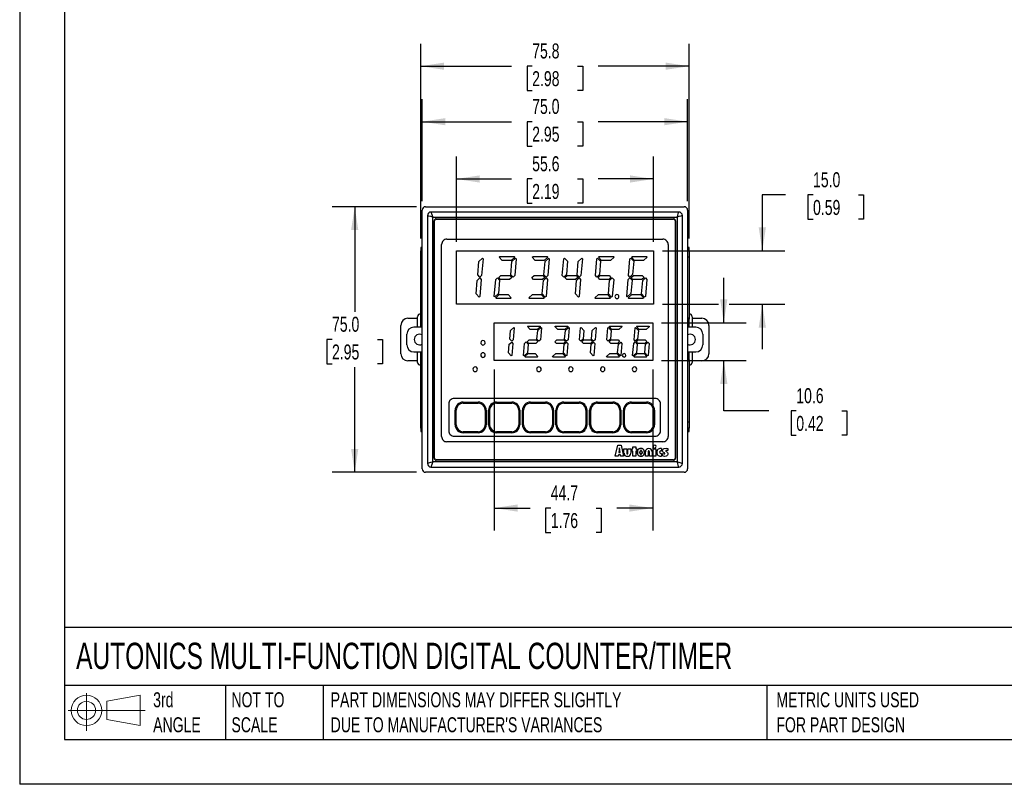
# Model space of a CAD drawing. Header units: millimetres. Extents: x 0 to 559, y 0 to 432.
# Tile 1 of 7: x 0 to 278, y 0 to 216. Entities that reach past the tile are written whole.
import ezdxf

# ---------------------------------------------------------------- set-up
doc = ezdxf.new("R2010")
doc.units = ezdxf.units.MM
doc.header["$LTSCALE"] = 2
doc.linetypes.add('CENTERX2', pattern=[20.32, 12.7, -2.54, 2.54, -2.54])
doc.layers.add('DIMENSIONS', color=140, linetype='Continuous', lineweight=25)
doc.layers.add('TEXT', color=140, linetype='Continuous', lineweight=25)
doc.layers.add('SLD-DEFPOINTS', color=7, linetype='Continuous')
doc.styles.add('SLDTEXTSTYLE0', font='TXT', dxfattribs={"width": 0.7})
doc.dimstyles.new('SLDDIMSTYLE0', dxfattribs={"dimtxt": 4.316016, "dimasz": 6.604, "dimexe": 0, "dimexo": 0.0625, "dimgap": 1.079004, "dimtad": 0, "dimtih": 1, "dimtoh": 1, "dimdec": 1, "dimrnd": 1e-09, "dimzin": 12, "dimdsep": 46, "dimtxsty": 'SLDTEXTSTYLE0', "dimsah": 1, "dimcen": 0.09, "dimadec": 0, "dimazin": 3, "dimtfac": 1, "dimtdec": 1, "dimtofl": 0, "dimtmove": 0, "dimatfit": 3, "dimfxl": 0, "dimfrac": 2, "dimtolj": 1, "dimtzin": 12, "dimarcsym": 0})
doc.dimstyles.new('SLDDIMSTYLE1', dxfattribs={"dimtxt": 4.316016, "dimasz": 6.604, "dimexe": 0, "dimexo": 0.0625, "dimgap": 1.079004, "dimtad": 0, "dimtih": 1, "dimtoh": 1, "dimdec": 1, "dimrnd": 1e-09, "dimzin": 4, "dimdsep": 46, "dimtxsty": 'SLDTEXTSTYLE0', "dimsah": 1, "dimcen": 0.09, "dimadec": 0, "dimazin": 1, "dimtfac": 1, "dimtdec": 1, "dimtofl": 0, "dimtmove": 0, "dimatfit": 3, "dimfxl": 0, "dimfrac": 2, "dimtolj": 1, "dimtzin": 12, "dimarcsym": 0})
doc.dimstyles.new('SLDDIMSTYLE2', dxfattribs={"dimtxt": 4.316016, "dimasz": 6.604, "dimexe": 0, "dimexo": 0.0625, "dimgap": 1.079004, "dimtad": 0, "dimtih": 1, "dimtoh": 1, "dimdec": 1, "dimrnd": 1e-09, "dimzin": 4, "dimdsep": 46, "dimtxsty": 'SLDTEXTSTYLE0', "dimsah": 1, "dimcen": 0.09, "dimadec": 0, "dimazin": 1, "dimtfac": 1, "dimtdec": 1, "dimtmove": 0, "dimatfit": 0, "dimfxl": 0, "dimfrac": 2, "dimtolj": 1, "dimtzin": 12, "dimarcsym": 0})
doc.dimstyles.new('SLDDIMSTYLE3', dxfattribs={"dimtxt": 4.316016, "dimasz": 6.604, "dimexe": 0, "dimexo": 0.0625, "dimgap": 1.079004, "dimtad": 0, "dimtih": 1, "dimtoh": 1, "dimdec": 1, "dimrnd": 1e-09, "dimzin": 12, "dimdsep": 46, "dimtxsty": 'SLDTEXTSTYLE0', "dimsah": 1, "dimcen": 0.09, "dimadec": 0, "dimazin": 3, "dimtfac": 1, "dimtdec": 1, "dimtmove": 0, "dimatfit": 0, "dimfxl": 0, "dimfrac": 2, "dimtolj": 1, "dimtzin": 12, "dimarcsym": 0})

# ---------------------------------------------------------------- blocks, each defined once
blk = doc.blocks.new('Block11')
at = {"color": 7, "linetype": 'Continuous', "lineweight": 18}
for p, q in [((5.18, 10.62), (5.18, 0)), ((10.96, 8.33), (20.35, 10.06)), ((20.35, 10.06), (20.35, 1.46)), ((0, 5.76), (21.75, 5.76)), ((10.96, 3.19), (10.96, 8.33)), ((10.96, 3.19), (20.35, 1.46))]:
    blk.add_line(p, q, dxfattribs=at)
for radius in [4.3, 2.57]:
    blk.add_circle((5.18, 5.76), radius, dxfattribs=at)
blk = doc.blocks.new('Block12')
at = {"layer": 'SLD-DEFPOINTS'}
blk.add_blockref('Block11', (0, 0), dxfattribs=at)
blk = doc.blocks.new('_D')
at = {"layer": 'DIMENSIONS'}
for p, q in [((123.33, 153.17), (123.33, 177.28)), ((178.97, 153.17), (178.97, 177.28)), ((123.33, 170.93), (138.89, 170.93)), ((144.74, 170.93), (143.29, 170.93)), ((143.29, 170.93), (143.29, 164.07)), ((157.56, 170.93), (159.01, 170.93)), ((159.01, 170.93), (159.01, 164.07)), ((178.97, 170.93), (163.41, 170.93)), ((143.29, 164.07), (144.74, 164.07)), ((159.01, 164.07), (157.56, 164.07))]:
    blk.add_line(p, q, dxfattribs=at)
for points in [[(123.33, 170.93), (129.93, 169.91), (129.93, 171.95)], [(178.97, 170.93), (172.37, 171.95), (172.37, 169.91)]]:
    blk.add_solid(points, dxfattribs=at)
at = {"layer": 'DIMENSIONS', "char_height": 4.233, "attachment_point": 1, "style": 'SLDTEXTSTYLE0'}
for s, insert in [('55.6', (144.74, 177.35)), ('2.19', (144.74, 169.53))]:
    blk.add_mtext(s, dxfattribs=dict(at, insert=insert))
blk = doc.blocks.new('_D_1')
at = {"layer": 'DIMENSIONS'}
for p, q in [((113.65, 164.64), (113.65, 193.45)), ((188.65, 164.64), (188.65, 193.45)), ((113.65, 187.1), (138.89, 187.1)), ((144.74, 187.1), (143.29, 187.1)), ((143.29, 187.1), (143.29, 180.24)), ((157.56, 187.1), (159.01, 187.1)), ((159.01, 187.1), (159.01, 180.24)), ((188.65, 187.1), (163.41, 187.1)), ((143.29, 180.24), (144.74, 180.24)), ((159.01, 180.24), (157.56, 180.24))]:
    blk.add_line(p, q, dxfattribs=at)
for points in [[(113.65, 187.1), (120.25, 186.09), (120.25, 188.12)], [(188.65, 187.1), (182.05, 188.12), (182.05, 186.09)]]:
    blk.add_solid(points, dxfattribs=at)
at = {"layer": 'DIMENSIONS', "char_height": 4.233, "attachment_point": 1, "style": 'SLDTEXTSTYLE0'}
for s, insert in [('75.0', (144.74, 193.53)), ('2.95', (144.74, 185.7))]:
    blk.add_mtext(s, dxfattribs=dict(at, insert=insert))
blk = doc.blocks.new('_D_2')
at = {"layer": 'DIMENSIONS'}
for p, q in [((112.11, 163.1), (88.27, 163.1)), ((94.62, 163.1), (94.62, 133.43)), ((88.21, 125.6), (86.76, 125.6)), ((86.76, 125.6), (86.76, 118.74)), ((101.03, 125.6), (102.48, 125.6)), ((102.48, 125.6), (102.48, 118.74)), ((86.76, 118.74), (88.21, 118.74)), ((94.62, 88.1), (94.62, 117.78)), ((102.48, 118.74), (101.03, 118.74)), ((112.11, 88.1), (88.27, 88.1))]:
    blk.add_line(p, q, dxfattribs=at)
for points in [[(94.62, 163.1), (93.6, 156.5), (95.64, 156.5)], [(94.62, 88.1), (95.64, 94.71), (93.6, 94.71)]]:
    blk.add_solid(points, dxfattribs=at)
at = {"layer": 'DIMENSIONS', "char_height": 4.233, "attachment_point": 1, "style": 'SLDTEXTSTYLE0'}
for s, insert in [('75.0', (88.21, 132.03)), ('2.95', (88.21, 124.2))]:
    blk.add_mtext(s, dxfattribs=dict(at, insert=insert))
blk = doc.blocks.new('_D_3')
at = {"layer": 'DIMENSIONS'}
for p, q in [((216.28, 166.41), (209.74, 166.41)), ((209.74, 166.41), (209.74, 150.63)), ((224.06, 166.41), (222.61, 166.41)), ((222.61, 166.41), (222.61, 159.55)), ((236.88, 166.41), (238.33, 166.41)), ((238.33, 166.41), (238.33, 159.55)), ((222.61, 159.55), (224.06, 159.55)), ((238.33, 159.55), (236.88, 159.55)), ((181.51, 150.63), (216.09, 150.63)), ((181.51, 135.58), (197.33, 135.58)), ((200.37, 135.58), (216.09, 135.58)), ((209.74, 135.58), (209.74, 122.88))]:
    blk.add_line(p, q, dxfattribs=at)
for points in [[(209.74, 150.63), (210.75, 157.23), (208.72, 157.23)], [(209.74, 135.58), (208.72, 128.98), (210.75, 128.98)]]:
    blk.add_solid(points, dxfattribs=at)
at = {"layer": 'DIMENSIONS', "char_height": 4.233, "attachment_point": 1, "style": 'SLDTEXTSTYLE0'}
for s, insert in [('15.0', (224.06, 172.83)), ('0.59', (224.06, 165))]:
    blk.add_mtext(s, dxfattribs=dict(at, insert=insert))
blk = doc.blocks.new('_D_4')
at = {"layer": 'DIMENSIONS'}
for p, q in [((198.85, 130.33), (198.85, 143.03)), ((181.31, 130.33), (205.2, 130.33)), ((181.31, 119.68), (205.2, 119.68)), ((198.85, 105.42), (198.85, 119.68)), ((211.55, 105.42), (198.85, 105.42)), ((219.33, 105.42), (217.89, 105.42)), ((217.89, 105.42), (217.89, 98.56)), ((232.16, 105.42), (233.61, 105.42)), ((233.61, 105.42), (233.61, 98.56)), ((217.89, 98.56), (219.33, 98.56)), ((233.61, 98.56), (232.16, 98.56))]:
    blk.add_line(p, q, dxfattribs=at)
for points in [[(198.85, 130.33), (199.87, 136.93), (197.83, 136.93)], [(198.85, 119.68), (197.83, 113.07), (199.87, 113.07)]]:
    blk.add_solid(points, dxfattribs=at)
at = {"layer": 'DIMENSIONS', "char_height": 4.233, "attachment_point": 1, "style": 'SLDTEXTSTYLE0'}
for s, insert in [('10.6', (219.33, 111.85)), ('0.42', (219.33, 104.02))]:
    blk.add_mtext(s, dxfattribs=dict(at, insert=insert))
blk = doc.blocks.new('_D_5')
at = {"layer": 'DIMENSIONS'}
for p, q in [((134.03, 117.14), (134.03, 71.65)), ((178.77, 117.14), (178.77, 71.65)), ((134.03, 78), (144.14, 78)), ((149.99, 78), (148.54, 78)), ((148.54, 78), (148.54, 71.15)), ((162.81, 78), (164.26, 78)), ((164.26, 78), (164.26, 71.15)), ((178.77, 78), (168.66, 78)), ((148.54, 71.15), (149.99, 71.15)), ((164.26, 71.15), (162.81, 71.15))]:
    blk.add_line(p, q, dxfattribs=at)
for points in [[(134.03, 78), (140.63, 76.99), (140.63, 79.02)], [(178.77, 78), (172.17, 79.02), (172.17, 76.99)]]:
    blk.add_solid(points, dxfattribs=at)
at = {"layer": 'DIMENSIONS', "char_height": 4.233, "attachment_point": 1, "style": 'SLDTEXTSTYLE0'}
for s, insert in [('44.7', (149.99, 84.43)), ('1.76', (149.99, 76.6))]:
    blk.add_mtext(s, dxfattribs=dict(at, insert=insert))
blk = doc.blocks.new('_D_6')
at = {"layer": 'DIMENSIONS'}
for p, q in [((113.25, 154.14), (113.25, 209.12)), ((189.05, 154.14), (189.05, 209.12)), ((113.25, 202.77), (138.89, 202.77)), ((144.74, 202.77), (143.29, 202.77)), ((143.29, 202.77), (143.29, 195.91)), ((157.56, 202.77), (159.01, 202.77)), ((159.01, 202.77), (159.01, 195.91)), ((189.05, 202.77), (163.41, 202.77)), ((143.29, 195.91), (144.74, 195.91)), ((159.01, 195.91), (157.56, 195.91))]:
    blk.add_line(p, q, dxfattribs=at)
for points in [[(113.25, 202.77), (119.85, 201.76), (119.85, 203.79)], [(189.05, 202.77), (182.45, 203.79), (182.45, 201.76)]]:
    blk.add_solid(points, dxfattribs=at)
at = {"layer": 'DIMENSIONS', "char_height": 4.233, "attachment_point": 1, "style": 'SLDTEXTSTYLE0'}
for s, insert in [('75.8', (144.74, 209.19)), ('2.98', (144.74, 201.37))]:
    blk.add_mtext(s, dxfattribs=dict(at, insert=insert))

msp = doc.modelspace()

# ---------------------------------------------------------------- linework, layer by layer
at = {"color": 7, "linetype": 'Continuous'}
for p in [(0, 431.81), (558.8, 0.01)]:
    msp.add_line(p, (0, 0.01), dxfattribs=at)
for p, q in [((113.65, 89.1), (113.65, 162.1)), ((114.65, 163.1), (187.65, 163.1)), ((186.15, 161.6), (116.15, 161.6)), ((188.65, 162.1), (188.65, 89.1)), ((115.15, 160.6), (115.15, 90.6)), ((116.65, 91.1), (116.65, 160.1)), ((116.65, 160.1), (185.65, 160.1)), ((117.05, 92.1), (117.05, 159.1)), ((117.15, 92.1), (117.15, 159.1)), ((117.65, 159.7), (184.65, 159.7)), ((117.65, 159.6), (184.65, 159.6)), ((185.15, 159.1), (185.15, 92.1)), ((185.25, 159.1), (185.25, 92.1)), ((185.65, 160.1), (185.65, 91.1)), ((187.15, 90.6), (187.15, 160.6)), ((120.66, 153.94), (181.63, 153.94)), ((113.25, 151.6), (113.25, 150.6)), ((113.65, 151.6), (113.25, 151.6)), ((113.25, 150.6), (113.65, 150.6)), ((113.25, 148.82), (113.25, 150.6)), ((119.16, 98.23), (119.16, 152.44)), ((123.33, 150.63), (178.97, 150.63)), ((123.33, 135.58), (123.33, 150.63)), ((178.97, 150.63), (178.97, 135.58)), ((183.13, 152.44), (183.13, 98.23)), ((189.05, 151.6), (188.65, 151.6)), ((188.65, 150.6), (189.05, 150.6)), ((189.05, 150.6), (189.05, 151.6)), ((189.05, 150.6), (189.05, 148.82)), ((113.25, 131.32), (113.25, 148.82)), ((113.65, 148.82), (113.25, 148.82)), ((129.35, 143.91), (129.68, 147.66)), ((129.68, 147.66), (130.71, 148.6)), ((130.88, 148.42), (130.46, 143.67)), ((130.71, 148.6), (130.88, 148.42)), ((135.42, 148.85), (135.64, 149.04)), ((136.28, 147.92), (135.42, 148.85)), ((135.64, 149.04), (139.66, 149.04)), ((138.79, 147.92), (136.28, 147.92)), ((138.7, 143.91), (139.03, 147.66)), ((139.82, 148.86), (138.79, 147.92)), ((139.03, 147.66), (140.06, 148.6)), ((139.66, 149.04), (139.82, 148.86)), ((140.23, 148.42), (139.81, 143.67)), ((140.06, 148.6), (140.23, 148.42)), ((144.77, 148.85), (144.99, 149.04)), ((145.63, 147.92), (144.77, 148.85)), ((144.99, 149.04), (149.01, 149.04)), ((148.14, 147.92), (145.63, 147.92)), ((148.05, 143.91), (148.38, 147.66)), ((149.17, 148.86), (148.14, 147.92)), ((148.38, 147.66), (149.41, 148.6)), ((149.01, 149.04), (149.17, 148.86)), ((149.58, 148.42), (149.16, 143.67)), ((149.41, 148.6), (149.58, 148.42)), ((153.24, 143.67), (153.66, 148.42)), ((153.66, 148.42), (153.87, 148.61)), ((153.87, 148.61), (154.72, 147.68)), ((154.72, 147.68), (154.39, 143.93)), ((157.4, 143.91), (157.73, 147.66)), ((157.73, 147.66), (158.76, 148.6)), ((158.93, 148.42), (158.51, 143.67)), ((158.76, 148.6), (158.93, 148.42)), ((162.59, 143.67), (163.01, 148.42)), ((163.01, 148.42), (163.22, 148.61)), ((163.22, 148.61), (164.07, 147.68)), ((163.47, 148.85), (163.69, 149.04)), ((164.33, 147.92), (163.47, 148.85)), ((163.69, 149.04), (167.71, 149.04)), ((164.07, 147.68), (163.74, 143.93)), ((166.84, 147.92), (164.33, 147.92)), ((167.87, 148.86), (166.84, 147.92)), ((167.71, 149.04), (167.87, 148.86)), ((171.94, 143.67), (172.36, 148.42)), ((172.36, 148.42), (172.57, 148.61)), ((172.57, 148.61), (173.42, 147.68)), ((172.82, 148.85), (173.04, 149.04)), ((173.68, 147.92), (172.82, 148.85)), ((173.04, 149.04), (177.06, 149.04)), ((173.42, 147.68), (173.09, 143.93)), ((176.19, 147.92), (173.68, 147.92)), ((177.22, 148.86), (176.19, 147.92)), ((177.06, 149.04), (177.22, 148.86)), ((189.05, 148.82), (188.65, 148.82)), ((189.05, 148.82), (189.05, 131.32)), ((128.88, 138.53), (129.21, 142.29)), ((129.21, 142.29), (129.96, 142.98)), ((129.98, 143.23), (129.35, 143.91)), ((130.36, 142.54), (129.95, 137.79)), ((129.96, 142.98), (130.36, 142.54)), ((130.46, 143.67), (129.98, 143.23)), ((134.03, 137.79), (134.44, 142.54)), ((134.44, 142.54), (134.93, 142.99)), ((134.93, 142.99), (135.55, 142.31)), ((135.55, 142.31), (135.22, 138.55)), ((135.3, 143.1), (135.93, 143.67)), ((135.81, 142.54), (135.3, 143.1)), ((138.32, 142.54), (135.81, 142.54)), ((135.93, 143.67), (138.44, 143.67)), ((138.95, 143.12), (138.32, 142.54)), ((138.44, 143.67), (138.95, 143.12)), ((139.33, 143.23), (138.7, 143.91)), ((139.81, 143.67), (139.33, 143.23)), ((144.65, 143.1), (145.28, 143.67)), ((145.16, 142.54), (144.65, 143.1)), ((147.67, 142.54), (145.16, 142.54)), ((145.28, 143.67), (147.79, 143.67)), ((147.58, 138.53), (147.91, 142.29)), ((148.3, 143.12), (147.67, 142.54)), ((147.79, 143.67), (148.3, 143.12)), ((147.91, 142.29), (148.66, 142.98)), ((148.68, 143.23), (148.05, 143.91)), ((149.06, 142.54), (148.65, 137.79)), ((148.66, 142.98), (149.06, 142.54)), ((149.16, 143.67), (148.68, 143.23)), ((153.64, 143.24), (153.24, 143.67)), ((154.39, 143.93), (153.64, 143.24)), ((154, 143.1), (154.63, 143.67)), ((154.51, 142.54), (154, 143.1)), ((157.02, 142.54), (154.51, 142.54)), ((154.63, 143.67), (157.14, 143.67)), ((156.93, 138.53), (157.26, 142.29)), ((157.65, 143.12), (157.02, 142.54)), ((157.14, 143.67), (157.65, 143.12)), ((157.26, 142.29), (158.01, 142.98)), ((158.03, 143.23), (157.4, 143.91)), ((158.41, 142.54), (158, 137.79)), ((158.01, 142.98), (158.41, 142.54)), ((158.51, 143.67), (158.03, 143.23)), ((162.99, 143.24), (162.59, 143.67)), ((163.74, 143.93), (162.99, 143.24)), ((163.35, 143.1), (163.98, 143.67)), ((163.86, 142.54), (163.35, 143.1)), ((166.37, 142.54), (163.86, 142.54)), ((163.98, 143.67), (166.49, 143.67)), ((166.28, 138.53), (166.61, 142.29)), ((167, 143.12), (166.37, 142.54)), ((166.49, 143.67), (167, 143.12)), ((166.61, 142.29), (167.36, 142.98)), ((167.76, 142.54), (167.35, 137.79)), ((167.36, 142.98), (167.76, 142.54)), ((171.43, 137.79), (171.84, 142.54)), ((171.84, 142.54), (172.33, 142.99)), ((172.34, 143.24), (171.94, 143.67)), ((172.33, 142.99), (172.95, 142.31)), ((173.09, 143.93), (172.34, 143.24)), ((172.95, 142.31), (172.62, 138.55)), ((172.7, 143.1), (173.33, 143.67)), ((173.21, 142.54), (172.7, 143.1)), ((175.72, 142.54), (173.21, 142.54)), ((173.33, 143.67), (175.84, 143.67)), ((175.63, 138.53), (175.96, 142.29)), ((176.35, 143.12), (175.72, 142.54)), ((175.84, 143.67), (176.35, 143.12)), ((175.96, 142.29), (176.71, 142.98)), ((177.11, 142.54), (176.7, 137.79)), ((176.71, 142.98), (177.11, 142.54)), ((129.74, 137.6), (128.88, 138.53)), ((129.95, 137.79), (129.74, 137.6)), ((134.19, 137.61), (134.03, 137.79)), ((135.22, 138.55), (134.19, 137.61)), ((134.43, 137.35), (135.46, 138.29)), ((134.6, 137.17), (134.43, 137.35)), ((138.62, 137.17), (134.6, 137.17)), ((135.46, 138.29), (137.97, 138.29)), ((137.97, 138.29), (138.83, 137.36)), ((138.83, 137.36), (138.62, 137.17)), ((143.78, 137.35), (144.81, 138.29)), ((143.95, 137.17), (143.78, 137.35)), ((147.97, 137.17), (143.95, 137.17)), ((144.81, 138.29), (147.32, 138.29)), ((147.32, 138.29), (148.18, 137.36)), ((148.44, 137.6), (147.58, 138.53)), ((148.18, 137.36), (147.97, 137.17)), ((148.65, 137.79), (148.44, 137.6)), ((157.79, 137.6), (156.93, 138.53)), ((158, 137.79), (157.79, 137.6)), ((162.48, 137.35), (163.51, 138.29)), ((162.65, 137.17), (162.48, 137.35)), ((166.67, 137.17), (162.65, 137.17)), ((163.51, 138.29), (166.02, 138.29)), ((166.02, 138.29), (166.88, 137.36)), ((167.14, 137.6), (166.28, 138.53)), ((166.88, 137.36), (166.67, 137.17)), ((167.35, 137.79), (167.14, 137.6)), ((171.59, 137.61), (171.43, 137.79)), ((172.62, 138.55), (171.59, 137.61)), ((171.83, 137.35), (172.86, 138.29)), ((172, 137.17), (171.83, 137.35)), ((176.02, 137.17), (172, 137.17)), ((172.86, 138.29), (175.37, 138.29)), ((175.37, 138.29), (176.23, 137.36)), ((176.49, 137.6), (175.63, 138.53)), ((176.23, 137.36), (176.02, 137.17)), ((176.7, 137.79), (176.49, 137.6)), ((178.97, 135.58), (123.33, 135.58)), ((109.65, 131.6), (112.4, 131.6)), ((112.4, 129.1), (112.4, 132.05)), ((113.2, 132.85), (113.25, 132.85)), ((113.2, 131.65), (113.2, 129.1)), ((113.2, 131.6), (113.25, 131.6)), ((113.25, 131.32), (113.25, 130.6)), ((113.65, 131.32), (113.25, 131.32)), ((189.05, 131.32), (188.65, 131.32)), ((189.05, 132.85), (189.1, 132.85)), ((189.05, 131.6), (189.1, 131.6)), ((189.05, 130.6), (189.05, 131.32)), ((189.1, 129.1), (189.1, 131.65)), ((189.9, 132.05), (189.9, 129.1)), ((189.9, 131.6), (192.65, 131.6)), ((107.65, 121.6), (107.65, 129.6)), ((113.65, 129.1), (111.35, 129.1)), ((113.25, 130.6), (113.65, 130.6)), ((134.03, 119.68), (134.03, 130.33)), ((134.03, 130.33), (178.77, 130.33)), ((138.4, 125.7), (138.62, 128.16)), ((138.62, 128.16), (139.56, 129.02)), ((139.69, 128.88), (139.39, 125.5)), ((139.56, 129.02), (139.69, 128.88)), ((143.38, 129.23), (143.54, 129.38)), ((144.16, 128.38), (143.38, 129.23)), ((143.54, 129.38), (146.93, 129.38)), ((146.12, 128.38), (144.16, 128.38)), ((146.1, 125.7), (146.32, 128.16)), ((147.06, 129.24), (146.12, 128.38)), ((146.32, 128.16), (147.26, 129.02)), ((146.93, 129.38), (147.06, 129.24)), ((147.39, 128.88), (147.09, 125.5)), ((147.26, 129.02), (147.39, 128.88)), ((151.18, 129.23), (151.34, 129.38)), ((151.96, 128.38), (151.18, 129.23)), ((151.34, 129.38), (154.73, 129.38)), ((153.92, 128.38), (151.96, 128.38)), ((153.9, 125.7), (154.12, 128.16)), ((154.86, 129.24), (153.92, 128.38)), ((154.12, 128.16), (155.06, 129.02)), ((154.73, 129.38), (154.86, 129.24)), ((155.19, 128.88), (154.89, 125.5)), ((155.06, 129.02), (155.19, 128.88)), ((158.1, 125.5), (158.39, 128.88)), ((158.39, 128.88), (158.56, 129.03)), ((158.56, 129.03), (159.34, 128.17)), ((159.34, 128.17), (159.12, 125.72)), ((161.5, 125.7), (161.72, 128.16)), ((161.72, 128.16), (162.66, 129.02)), ((162.79, 128.88), (162.49, 125.5)), ((162.66, 129.02), (162.79, 128.88)), ((165.8, 125.5), (166.09, 128.88)), ((166.09, 128.88), (166.26, 129.03)), ((166.26, 129.03), (167.04, 128.17)), ((166.48, 129.23), (166.64, 129.38)), ((167.26, 128.38), (166.48, 129.23)), ((166.64, 129.38), (170.03, 129.38)), ((167.04, 128.17), (166.82, 125.72)), ((169.22, 128.38), (167.26, 128.38)), ((170.16, 129.24), (169.22, 128.38)), ((170.03, 129.38), (170.16, 129.24)), ((173.5, 125.5), (173.79, 128.88)), ((173.79, 128.88), (173.96, 129.03)), ((173.96, 129.03), (174.74, 128.17)), ((174.18, 129.23), (174.34, 129.38)), ((174.96, 128.38), (174.18, 129.23)), ((174.34, 129.38), (177.73, 129.38)), ((174.74, 128.17), (174.52, 125.72)), ((176.92, 128.38), (174.96, 128.38)), ((177.86, 129.24), (176.92, 128.38)), ((177.73, 129.38), (177.86, 129.24)), ((178.77, 130.33), (178.77, 119.68)), ((188.65, 130.6), (189.05, 130.6)), ((190.95, 129.1), (188.65, 129.1)), ((194.65, 129.6), (194.65, 121.6)), ((109.35, 124.1), (109.35, 127.1)), ((138.96, 125.1), (138.4, 125.7)), ((139.39, 125.5), (138.96, 125.1)), ((143.37, 124.99), (143.92, 125.5)), ((143.92, 125.5), (145.88, 125.5)), ((145.88, 125.5), (146.33, 125.01)), ((146.66, 125.1), (146.1, 125.7)), ((147.09, 125.5), (146.66, 125.1)), ((151.17, 124.99), (151.72, 125.5)), ((151.72, 125.5), (153.68, 125.5)), ((153.68, 125.5), (154.13, 125.01)), ((154.46, 125.1), (153.9, 125.7)), ((154.89, 125.5), (154.46, 125.1)), ((158.46, 125.11), (158.1, 125.5)), ((159.12, 125.72), (158.46, 125.11)), ((158.77, 124.99), (159.32, 125.5)), ((159.32, 125.5), (161.28, 125.5)), ((161.28, 125.5), (161.73, 125.01)), ((162.06, 125.1), (161.5, 125.7)), ((162.49, 125.5), (162.06, 125.1)), ((166.16, 125.11), (165.8, 125.5)), ((166.82, 125.72), (166.16, 125.11)), ((166.47, 124.99), (167.02, 125.5)), ((167.02, 125.5), (168.98, 125.5)), ((168.98, 125.5), (169.43, 125.01)), ((173.86, 125.11), (173.5, 125.5)), ((174.52, 125.72), (173.86, 125.11)), ((174.17, 124.99), (174.72, 125.5)), ((174.72, 125.5), (176.68, 125.5)), ((176.68, 125.5), (177.13, 125.01)), ((192.95, 127.1), (192.95, 124.1)), ((138.07, 121.83), (138.28, 124.28)), ((138.28, 124.28), (138.95, 124.89)), ((138.95, 124.89), (139.3, 124.5)), ((139.3, 124.5), (139.01, 121.13)), ((142.32, 121.13), (142.61, 124.5)), ((142.61, 124.5), (143.05, 124.9)), ((143.05, 124.9), (143.6, 124.3)), ((143.82, 124.5), (143.37, 124.99)), ((143.6, 124.3), (143.38, 121.85)), ((145.78, 124.5), (143.82, 124.5)), ((146.33, 125.01), (145.78, 124.5)), ((151.62, 124.5), (151.17, 124.99)), ((153.58, 124.5), (151.62, 124.5)), ((153.57, 121.83), (153.78, 124.28)), ((154.13, 125.01), (153.58, 124.5)), ((153.78, 124.28), (154.45, 124.89)), ((154.45, 124.89), (154.8, 124.5)), ((154.8, 124.5), (154.51, 121.13)), ((159.22, 124.5), (158.77, 124.99)), ((161.18, 124.5), (159.22, 124.5)), ((161.17, 121.83), (161.38, 124.28)), ((161.73, 125.01), (161.18, 124.5)), ((161.38, 124.28), (162.05, 124.89)), ((162.05, 124.89), (162.4, 124.5)), ((162.4, 124.5), (162.11, 121.13)), ((166.92, 124.5), (166.47, 124.99)), ((168.88, 124.5), (166.92, 124.5)), ((168.87, 121.83), (169.08, 124.28)), ((169.43, 125.01), (168.88, 124.5)), ((169.08, 124.28), (169.75, 124.89)), ((169.75, 124.89), (170.1, 124.5)), ((170.1, 124.5), (169.81, 121.13)), ((173.12, 121.13), (173.41, 124.5)), ((173.41, 124.5), (173.85, 124.9)), ((173.85, 124.9), (174.4, 124.3)), ((174.62, 124.5), (174.17, 124.99)), ((174.4, 124.3), (174.18, 121.85)), ((176.58, 124.5), (174.62, 124.5)), ((176.57, 121.83), (176.78, 124.28)), ((177.13, 125.01), (176.58, 124.5)), ((176.78, 124.28), (177.45, 124.89)), ((177.45, 124.89), (177.8, 124.5)), ((177.8, 124.5), (177.51, 121.13)), ((112.4, 119.6), (109.65, 119.6)), ((111.35, 122.1), (113.65, 122.1)), ((112.4, 119.15), (112.4, 122.1)), ((113.2, 122.1), (113.2, 119.55)), ((113.25, 119.6), (113.2, 119.6)), ((113.65, 120.6), (113.25, 120.6)), ((113.25, 120.6), (113.25, 119.89)), ((113.25, 102.39), (113.25, 119.89)), ((113.25, 119.89), (113.65, 119.89)), ((178.77, 119.68), (134.03, 119.68)), ((138.85, 120.98), (138.07, 121.83)), ((139.01, 121.13), (138.85, 120.98)), ((142.44, 120.99), (142.32, 121.13)), ((143.38, 121.85), (142.44, 120.99)), ((142.65, 120.77), (143.59, 121.63)), ((142.77, 120.63), (142.65, 120.77)), ((146.16, 120.63), (142.77, 120.63)), ((143.59, 121.63), (145.54, 121.63)), ((145.54, 121.63), (146.33, 120.77)), ((146.33, 120.77), (146.16, 120.63)), ((150.45, 120.77), (151.39, 121.63)), ((150.57, 120.63), (150.45, 120.77)), ((153.96, 120.63), (150.57, 120.63)), ((151.39, 121.63), (153.34, 121.63)), ((153.34, 121.63), (154.13, 120.77)), ((154.35, 120.98), (153.57, 121.83)), ((154.13, 120.77), (153.96, 120.63)), ((154.51, 121.13), (154.35, 120.98)), ((161.95, 120.98), (161.17, 121.83)), ((162.11, 121.13), (161.95, 120.98)), ((165.75, 120.77), (166.69, 121.63)), ((165.87, 120.63), (165.75, 120.77)), ((169.26, 120.63), (165.87, 120.63)), ((166.69, 121.63), (168.64, 121.63)), ((168.64, 121.63), (169.43, 120.77)), ((169.65, 120.98), (168.87, 121.83)), ((169.43, 120.77), (169.26, 120.63)), ((169.81, 121.13), (169.65, 120.98)), ((173.24, 120.99), (173.12, 121.13)), ((174.18, 121.85), (173.24, 120.99)), ((173.45, 120.77), (174.39, 121.63)), ((173.57, 120.63), (173.45, 120.77)), ((176.96, 120.63), (173.57, 120.63)), ((174.39, 121.63), (176.34, 121.63)), ((176.34, 121.63), (177.13, 120.77)), ((177.35, 120.98), (176.57, 121.83)), ((177.13, 120.77), (176.96, 120.63)), ((177.51, 121.13), (177.35, 120.98)), ((188.65, 122.1), (190.95, 122.1)), ((189.05, 120.6), (188.65, 120.6)), ((188.65, 119.89), (189.05, 119.89)), ((189.05, 119.89), (189.05, 120.6)), ((189.05, 119.89), (189.05, 102.39)), ((189.1, 119.6), (189.05, 119.6)), ((189.1, 119.55), (189.1, 122.1)), ((189.9, 122.1), (189.9, 119.15)), ((192.65, 119.6), (189.9, 119.6)), ((113.25, 118.35), (113.2, 118.35)), ((189.1, 118.35), (189.05, 118.35)), ((179.49, 108.95), (122.68, 108.95)), ((121.18, 107.45), (121.18, 99.82)), ((125.24, 107.91), (125.24, 107.62)), ((125.24, 107.91), (129.52, 107.91)), ((125.24, 107.62), (129.52, 107.62)), ((129.52, 107.62), (129.52, 107.91)), ((134.69, 107.91), (134.69, 107.62)), ((134.69, 107.91), (138.98, 107.91)), ((134.69, 107.62), (138.98, 107.62)), ((138.98, 107.62), (138.98, 107.91)), ((144.24, 107.91), (144.24, 107.62)), ((144.24, 107.91), (148.52, 107.91)), ((144.24, 107.62), (148.52, 107.62)), ((148.52, 107.62), (148.52, 107.91)), ((153.69, 107.91), (153.69, 107.62)), ((153.69, 107.91), (157.98, 107.91)), ((153.69, 107.62), (157.98, 107.62)), ((157.98, 107.62), (157.98, 107.91)), ((163.22, 107.91), (163.22, 107.62)), ((163.22, 107.91), (167.51, 107.91)), ((163.22, 107.62), (167.51, 107.62)), ((167.51, 107.62), (167.51, 107.91)), ((172.76, 107.91), (172.76, 107.62)), ((172.76, 107.91), (177.05, 107.91)), ((172.76, 107.62), (177.05, 107.62)), ((177.05, 107.62), (177.05, 107.91)), ((180.99, 99.82), (180.99, 107.45)), ((123.28, 105.67), (122.99, 105.67)), ((122.99, 101.53), (122.99, 105.67)), ((123.28, 101.53), (123.28, 105.67)), ((131.77, 105.67), (131.48, 105.67)), ((131.48, 105.67), (131.48, 101.53)), ((131.77, 105.67), (131.77, 101.53)), ((132.74, 105.67), (132.45, 105.67)), ((132.45, 101.53), (132.45, 105.67)), ((132.74, 101.53), (132.74, 105.67)), ((141.23, 105.67), (140.94, 105.67)), ((140.94, 105.67), (140.94, 101.53)), ((141.23, 105.67), (141.23, 101.53)), ((142.28, 105.67), (141.99, 105.67)), ((141.99, 101.53), (141.99, 105.67)), ((142.28, 101.53), (142.28, 105.67)), ((150.77, 105.67), (150.48, 105.67)), ((150.48, 105.67), (150.48, 101.53)), ((150.77, 105.67), (150.77, 101.53)), ((151.73, 105.67), (151.44, 105.67)), ((151.44, 101.53), (151.44, 105.67)), ((151.73, 101.53), (151.73, 105.67)), ((160.22, 105.67), (159.93, 105.67)), ((159.93, 105.67), (159.93, 101.53)), ((160.22, 105.67), (160.22, 101.53)), ((161.26, 105.67), (160.97, 105.67)), ((160.97, 101.53), (160.97, 105.67)), ((161.26, 101.53), (161.26, 105.67)), ((169.75, 105.67), (169.46, 105.67)), ((169.46, 105.67), (169.46, 101.53)), ((169.75, 105.67), (169.75, 101.53)), ((170.8, 105.67), (170.52, 105.67)), ((170.52, 101.53), (170.52, 105.67)), ((170.8, 101.53), (170.8, 105.67)), ((179.29, 105.67), (179.01, 105.67)), ((179.01, 105.67), (179.01, 101.53)), ((179.29, 105.67), (179.29, 101.53)), ((113.25, 100.6), (113.25, 102.39)), ((113.25, 102.39), (113.65, 102.39)), ((113.65, 100.6), (113.25, 100.6)), ((113.25, 100.6), (113.25, 99.6)), ((122.99, 101.53), (123.28, 101.53)), ((131.48, 101.53), (131.77, 101.53)), ((132.45, 101.53), (132.74, 101.53)), ((140.94, 101.53), (141.23, 101.53)), ((141.99, 101.53), (142.28, 101.53)), ((150.48, 101.53), (150.77, 101.53)), ((151.44, 101.53), (151.73, 101.53)), ((159.93, 101.53), (160.22, 101.53)), ((160.97, 101.53), (161.26, 101.53)), ((169.46, 101.53), (169.75, 101.53)), ((170.52, 101.53), (170.8, 101.53)), ((179.01, 101.53), (179.29, 101.53)), ((188.65, 102.39), (189.05, 102.39)), ((189.05, 100.6), (188.65, 100.6)), ((189.05, 102.39), (189.05, 100.6)), ((189.05, 99.6), (189.05, 100.6)), ((113.25, 99.6), (113.65, 99.6)), ((122.68, 98.32), (179.49, 98.32)), ((129.52, 99.57), (125.24, 99.57)), ((125.24, 99.57), (125.24, 99.28)), ((129.52, 99.28), (125.24, 99.28)), ((129.52, 99.28), (129.52, 99.57)), ((138.98, 99.57), (134.69, 99.57)), ((134.69, 99.57), (134.69, 99.28)), ((138.98, 99.28), (134.69, 99.28)), ((138.98, 99.28), (138.98, 99.57)), ((148.52, 99.57), (144.24, 99.57)), ((144.24, 99.57), (144.24, 99.28)), ((148.52, 99.28), (144.24, 99.28)), ((148.52, 99.28), (148.52, 99.57)), ((157.98, 99.57), (153.69, 99.57)), ((153.69, 99.57), (153.69, 99.28)), ((157.98, 99.28), (153.69, 99.28)), ((157.98, 99.28), (157.98, 99.57)), ((167.51, 99.57), (163.22, 99.57)), ((163.22, 99.57), (163.22, 99.28)), ((167.51, 99.28), (163.22, 99.28)), ((167.51, 99.28), (167.51, 99.57)), ((177.05, 99.57), (172.76, 99.57)), ((172.76, 99.57), (172.76, 99.28)), ((177.05, 99.28), (172.76, 99.28)), ((177.05, 99.28), (177.05, 99.57)), ((188.65, 99.6), (189.05, 99.6)), ((181.63, 96.73), (120.66, 96.73)), ((168.17, 92.66), (168.9, 95.72)), ((168.9, 95.72), (169.91, 95.72)), ((169.4, 94.99), (169.39, 94.99)), ((169.91, 95.72), (170.56, 92.66)), ((170.67, 94.74), (171.46, 94.74)), ((170.67, 93.54), (170.67, 94.74)), ((171.46, 94.74), (171.46, 93.65)), ((171.78, 93.65), (171.78, 94.74)), ((171.78, 94.74), (172.57, 94.74)), ((172.57, 94.74), (172.57, 93.54)), ((172.88, 94.74), (173.19, 94.74)), ((172.88, 94.1), (172.88, 94.74)), ((173.19, 95.3), (173.99, 95.3)), ((173.19, 94.74), (173.19, 95.3)), ((173.99, 95.3), (173.99, 94.74)), ((173.99, 94.74), (174.29, 94.74)), ((174.29, 94.74), (174.29, 94.1)), ((178.92, 94.74), (179.71, 94.74)), ((178.92, 92.66), (178.92, 94.74)), ((179.71, 94.74), (179.71, 92.66)), ((181.3, 94.81), (181.3, 94.1)), ((183.08, 94.8), (183.07, 94.23)), ((169.02, 92.66), (168.17, 92.66)), ((169.09, 93.06), (169.02, 92.66)), ((169.64, 93.06), (169.09, 93.06)), ((169.31, 94.41), (169.2, 93.71)), ((169.2, 93.71), (169.55, 93.71)), ((169.55, 93.71), (169.46, 94.41)), ((169.7, 92.66), (169.64, 93.06)), ((170.56, 92.66), (169.7, 92.66)), ((173.19, 94.1), (172.88, 94.1)), ((173.19, 92.66), (173.19, 94.1)), ((173.99, 92.66), (173.19, 92.66)), ((173.99, 94.1), (173.99, 92.66)), ((174.29, 94.1), (173.99, 94.1)), ((176.72, 92.66), (176.72, 93.87)), ((177.52, 92.66), (176.72, 92.66)), ((177.52, 93.76), (177.52, 92.66)), ((177.83, 92.66), (177.83, 93.76)), ((178.63, 92.66), (177.83, 92.66)), ((178.63, 93.87), (178.63, 92.66)), ((179.71, 92.66), (178.92, 92.66)), ((181.3, 93.4), (181.3, 92.67)), ((181.57, 92.71), (181.57, 93.39)), ((116.15, 89.6), (186.15, 89.6)), ((185.65, 91.1), (116.65, 91.1)), ((184.65, 91.6), (117.65, 91.6)), ((184.65, 91.5), (117.65, 91.5)), ((187.65, 88.1), (114.65, 88.1))]:
    msp.add_line(p, q)
at = {"flags": 128}
for points in [[(116.15, 161.6), (116.16, 161.58), (116.19, 161.5), (116.23, 161.36), (116.3, 161.16), (116.47, 160.66), (116.65, 160.1)], [(185.65, 160.1), (185.83, 160.66), (186, 161.16), (186.07, 161.36), (186.11, 161.5), (186.14, 161.58), (186.15, 161.6)], [(116.65, 160.1), (116.1, 160.29), (115.59, 160.46), (115.4, 160.52), (115.26, 160.57), (115.18, 160.6), (115.15, 160.6)], [(187.15, 160.6), (187.12, 160.6), (187.04, 160.57), (186.9, 160.52), (186.71, 160.46), (186.2, 160.29), (185.65, 160.1)], [(169.39, 94.99), (169.35, 94.67), (169.31, 94.41)], [(169.46, 94.41), (169.42, 94.74), (169.4, 94.99)], [(175.46, 92.62), (175.15, 92.66), (174.9, 92.77), (174.71, 92.95), (174.52, 93.31), (174.46, 93.73), (174.52, 94.16), (174.71, 94.52), (174.9, 94.69), (175.15, 94.81), (175.46, 94.85)], [(175.46, 94.85), (175.15, 94.81), (174.9, 94.69), (174.71, 94.52), (174.52, 94.16), (174.46, 93.73), (174.52, 93.31), (174.71, 92.95), (174.9, 92.77), (175.15, 92.66), (175.46, 92.62)], [(175.46, 94.85), (175.77, 94.81), (176.02, 94.69), (176.22, 94.52), (176.4, 94.16), (176.46, 93.73), (176.4, 93.31), (176.22, 92.95), (176.02, 92.77), (175.77, 92.66), (175.46, 92.62)], [(175.46, 92.62), (175.77, 92.66), (176.02, 92.77), (176.22, 92.95), (176.4, 93.31), (176.46, 93.73), (176.4, 94.16), (176.22, 94.52), (176.02, 94.69), (175.77, 94.81), (175.46, 94.85)], [(181.56, 94.25), (181.6, 94.46), (181.7, 94.62), (181.86, 94.74), (182.06, 94.83), (182.54, 94.89), (183.08, 94.8)], [(171.46, 93.65), (171.47, 93.49), (171.49, 93.37), (171.51, 93.33), (171.54, 93.31), (171.57, 93.29), (171.62, 93.28)], [(171.62, 93.28), (171.67, 93.29), (171.7, 93.3), (171.73, 93.33), (171.75, 93.37), (171.77, 93.49), (171.78, 93.65)], [(175.46, 94.21), (175.37, 94.19), (175.29, 94.16), (175.24, 94.11), (175.2, 94.04), (175.14, 93.73), (175.2, 93.42), (175.24, 93.36), (175.29, 93.31), (175.37, 93.27), (175.46, 93.26)], [(175.46, 93.26), (175.37, 93.27), (175.29, 93.31), (175.24, 93.36), (175.2, 93.42), (175.14, 93.73), (175.2, 94.04), (175.24, 94.11), (175.29, 94.16), (175.37, 94.19), (175.46, 94.21)], [(175.46, 93.26), (175.56, 93.27), (175.63, 93.31), (175.68, 93.36), (175.73, 93.42), (175.78, 93.73), (175.73, 94.04), (175.68, 94.11), (175.63, 94.16), (175.56, 94.19), (175.46, 94.21)], [(175.46, 94.21), (175.56, 94.19), (175.63, 94.16), (175.68, 94.11), (175.73, 94.04), (175.78, 93.73), (175.73, 93.42), (175.68, 93.36), (175.63, 93.31), (175.56, 93.27), (175.46, 93.26)], [(177.68, 94.13), (177.63, 94.12), (177.59, 94.1), (177.56, 94.08), (177.54, 94.04), (177.52, 93.92), (177.52, 93.76)], [(177.83, 93.76), (177.83, 93.92), (177.81, 94.04), (177.79, 94.08), (177.76, 94.1), (177.72, 94.12), (177.68, 94.13)], [(181.3, 94.1), (181.11, 94.13), (180.93, 94.1), (180.85, 94.05), (180.79, 93.98), (180.75, 93.89), (180.74, 93.76)], [(180.74, 93.76), (180.75, 93.67), (180.78, 93.59), (180.84, 93.52), (180.91, 93.47), (181.09, 93.41), (181.3, 93.4)], [(182.19, 93.42), (182.18, 93.47), (182.14, 93.52), (182.09, 93.56), (181.88, 93.69), (181.76, 93.78), (181.66, 93.9), (181.59, 94.05), (181.56, 94.25)], [(181.57, 93.39), (181.92, 93.31), (182.04, 93.31), (182.13, 93.33), (182.16, 93.35), (182.18, 93.37), (182.19, 93.39), (182.19, 93.42)], [(183.08, 93.35), (183.05, 93.13), (182.96, 92.95), (182.81, 92.8), (182.62, 92.69), (182.13, 92.61), (181.57, 92.71)], [(183.07, 94.23), (182.67, 94.28), (182.59, 94.27), (182.53, 94.25), (182.51, 94.23), (182.49, 94.21), (182.48, 94.19), (182.48, 94.17)], [(182.48, 94.17), (182.5, 94.08), (182.57, 94), (182.78, 93.88), (182.99, 93.69), (183.06, 93.55), (183.08, 93.35)], [(115.15, 90.6), (115.18, 90.61), (115.26, 90.64), (115.4, 90.69), (115.59, 90.75), (116.1, 90.92), (116.65, 91.1)], [(116.65, 91.1), (116.47, 90.55), (116.3, 90.04), (116.23, 89.85), (116.19, 89.71), (116.16, 89.63), (116.15, 89.6)], [(186.15, 89.6), (186.14, 89.63), (186.11, 89.71), (186.07, 89.85), (186, 90.04), (185.83, 90.55), (185.65, 91.1)], [(185.65, 91.1), (186.2, 90.92), (186.71, 90.75), (186.9, 90.69), (187.04, 90.64), (187.12, 90.61), (187.15, 90.6)]]:
    msp.add_lwpolyline(points, dxfattribs=at)
for centre, radius, start, end in [((114.65, 162.1), 1, 90, 180), ((116.15, 160.6), 1, 90, 180), ((186.15, 160.6), 1, 0, 90), ((187.65, 162.1), 1, 0, 90), ((117.65, 159.1), 0.6, 90, 180), ((117.65, 159.1), 0.5, 90, 180), ((184.65, 159.1), 0.6, 0, 90), ((184.65, 159.1), 0.5, 0, 90), ((120.66, 152.44), 1.5, 89.9626, 180.0374), ((181.63, 152.44), 1.5, 359.9622, 90.0378), ((168.68, 137.73), 0.563, 90, 270), ((168.68, 137.73), 0.563, 270, 90), ((109.65, 129.6), 2, 90, 180), ((113.2, 132.05), 0.8, 90, 180), ((113.6, 131.65), 0.4, 151.045, 180), ((188.7, 131.65), 0.4, 0, 28.955), ((189.1, 132.05), 0.8, 0, 90), ((192.65, 129.6), 2, 0, 90), ((111.35, 127.1), 2, 90, 180), ((190.95, 127.1), 2, 0, 90), ((112.95, 125.6), 1.5, 62.1819, 180), ((112.95, 125.6), 1.5, 180, 297.8181), ((130.85, 124.7), 0.65, 359.9822, 180.0178), ((189.35, 125.6), 1.5, 0, 117.8181), ((189.35, 125.6), 1.5, 242.1819, 0), ((111.35, 124.1), 2, 180, 270), ((130.85, 124.7), 0.65, 180.0227, 359.9773), ((190.95, 124.1), 2, 270, 0), ((109.65, 121.6), 2, 180, 270), ((130.85, 121.21), 0.65, 0.0227, 179.9773), ((130.85, 121.21), 0.65, 180.0227, 359.9773), ((170.7, 121.13), 0.5, 90, 270), ((170.7, 121.13), 0.5, 270, 90), ((192.65, 121.6), 2, 270, 0), ((113.2, 119.15), 0.8, 180, 270), ((113.6, 119.55), 0.4, 180, 208.955), ((128.65, 117.2), 0.65, 359.9822, 180.0178), ((128.65, 117.2), 0.65, 180.0227, 359.9773), ((146.65, 117.2), 0.65, 0.0227, 179.9773), ((146.65, 117.2), 0.65, 180.0227, 359.9773), ((155.65, 117.2), 0.65, 359.9822, 180.0178), ((155.65, 117.2), 0.65, 180.0227, 359.9773), ((164.65, 117.2), 0.65, 359.9822, 180.0178), ((164.65, 117.2), 0.65, 180.0227, 359.9773), ((173.65, 117.2), 0.65, 359.9822, 180.0178), ((173.65, 117.2), 0.65, 180.0227, 359.9773), ((188.7, 119.55), 0.4, 331.045, 0), ((189.1, 119.15), 0.8, 270, 0), ((122.68, 107.45), 1.5, 89.9622, 180.0378), ((179.49, 107.45), 1.5, 359.9626, 90.0374), ((125.24, 105.66), 2.25, 90.0101, 179.9899), ((125.24, 105.66), 1.96, 90.0217, 179.9783), ((129.52, 105.66), 2.25, 0.0191, 89.9985), ((129.52, 105.66), 1.96, 0.0325, 89.9877), ((134.69, 105.66), 2.25, 89.9932, 179.9805), ((134.69, 105.66), 1.96, 90.0013, 179.9685), ((138.98, 105.66), 2.25, 0.012, 89.9968), ((138.98, 105.66), 1.96, 0.0239, 89.9862), ((144.24, 105.66), 2.25, 90.0101, 179.9899), ((144.24, 105.66), 1.96, 90.0217, 179.9783), ((148.52, 105.66), 2.25, 0.017, 90.0005), ((148.52, 105.66), 1.96, 0.0298, 89.9903), ((153.69, 105.66), 2.25, 90.0019, 179.9805), ((153.69, 105.66), 1.96, 90.012, 179.9679), ((157.98, 105.66), 2.25, 0.0101, 89.9899), ((157.97, 105.66), 1.96, 0.0217, 89.9783), ((163.22, 105.66), 2.25, 90.0101, 179.9899), ((163.22, 105.66), 1.96, 90.0217, 179.9783), ((167.5, 105.67), 2.25, 359.992, 89.9728), ((167.5, 105.67), 1.96, 0, 89.9596), ((172.76, 105.66), 2.25, 89.9916, 179.9732), ((172.76, 105.66), 1.96, 89.9996, 179.9601), ((177.05, 105.66), 2.25, 0.0101, 89.9899), ((177.05, 105.66), 1.96, 0.0217, 89.9783), ((125.24, 101.53), 2.25, 180.0101, 269.9899), ((125.24, 101.53), 1.96, 180.0217, 269.9783), ((129.52, 101.53), 1.96, 270.012, 359.9679), ((129.52, 101.53), 2.25, 270.0019, 359.9805), ((134.69, 101.53), 2.25, 180.017, 270.0005), ((134.69, 101.53), 1.96, 180.0298, 269.9903), ((138.98, 101.53), 1.96, 270.0217, 359.9783), ((138.98, 101.53), 2.25, 270.0101, 359.9899), ((144.24, 101.53), 2.25, 180.0101, 269.9899), ((144.24, 101.53), 1.96, 180.0217, 269.9783), ((148.52, 101.53), 1.96, 270.0093, 359.9705), ((148.52, 101.53), 2.25, 269.9998, 359.9826), ((153.69, 101.53), 2.25, 180.0191, 269.9985), ((153.69, 101.53), 1.96, 180.0325, 269.9877), ((157.97, 101.53), 1.96, 270.0217, 359.9783), ((157.98, 101.53), 2.25, 270.0101, 359.9899), ((163.22, 101.53), 2.25, 180.0101, 269.9899), ((163.22, 101.53), 1.96, 180.0217, 269.9783), ((167.5, 101.53), 1.96, 270.0412, 359.9992), ((167.5, 101.53), 2.25, 270.0264, 0.0087), ((172.76, 101.53), 2.25, 180.0261, 270.0091), ((172.76, 101.53), 1.96, 180.0406, 269.9997), ((177.05, 101.53), 1.96, 270.0217, 359.9783), ((177.05, 101.53), 2.25, 270.0101, 359.9899), ((120.66, 98.23), 1.5, 179.9762, 270.0238), ((122.68, 99.82), 1.5, 179.9762, 270.0238), ((179.49, 99.82), 1.5, 269.9762, 0.0238), ((181.63, 98.23), 1.5, 269.9762, 0.0238), ((177.59, 93.93), 0.867, 84.1476, 184.1711), ((177.76, 93.93), 0.869, 356.018, 95.3727), ((179.32, 95.38), 0.429, 0.6735, 179.7863), ((179.32, 95.38), 0.429, 179.7562, 0.7036), ((181, 93.8), 1.06, 73.1865, 183.2367), ((117.65, 92.1), 0.6, 180, 270), ((117.65, 92.1), 0.5, 180, 270), ((171.54, 93.48), 0.869, 176.0741, 275.4425), ((171.71, 93.48), 0.867, 264.1337, 4.1423), ((181.01, 93.69), 1.07, 177.2238, 286.1808), ((184.65, 92.1), 0.6, 270, 0), ((184.65, 92.1), 0.5, 270, 0), ((114.65, 89.1), 1, 180, 270), ((116.15, 90.6), 1, 180, 270), ((186.15, 90.6), 1, 270, 0), ((187.65, 89.1), 1, 270, 0)]:
    msp.add_arc(centre, radius, start, end)
at = {"layer": 'TEXT'}
for p, q in [((12.7, 419.1), (12.7, 12.7)), ((546.1, 44.25), (12.7, 44.25)), ((546.1, 27.94), (12.7, 27.94)), ((58.09, 27.94), (58.09, 12.7)), ((85.67, 27.94), (85.67, 12.7)), ((210.97, 27.94), (210.97, 12.7)), ((12.7, 12.7), (546.1, 12.7))]:
    msp.add_line(p, q, dxfattribs=at)

# ---------------------------------------------------------------- block references
at = {"layer": 'SLD-DEFPOINTS'}
msp.add_blockref('Block12', (13.68, 15.11), dxfattribs=at)

# ---------------------------------------------------------------- texts
at = {"layer": 'TEXT', "linetype": 'CENTERX2', "lineweight": 18, "attachment_point": 1, "style": 'SLDTEXTSTYLE0'}
for s, insert, char_height in [('AUTONICS MULTI-FUNCTION DIGITAL COUNTER/TIMER', (15.93, 39.98), 7.4083), ('3rd^JANGLE', (37.7, 25.99), 4.233), ('NOT TO^JSCALE', (59.81, 25.99), 4.2333), ("PART DIMENSIONS MAY DIFFER SLIGHTLY ^JDUE TO MANUFACTURER'S VARIANCES", (87.83, 25.99), 4.2333), ('METRIC UNITS USED ^JFOR PART DESIGN', (213.71, 25.99), 4.2333)]:
    msp.add_mtext(s, dxfattribs=dict(at, insert=insert, char_height=char_height))

# ---------------------------------------------------------------- dimensions: what is measured, and where the dimension line sits
at = {"layer": 'DIMENSIONS'}
for base, p1, p2, dimstyle, picture, middle in [((189.05, 202.77), (113.25, 151.6), (189.05, 151.6), 'SLDDIMSTYLE0', '_D_6', (151.15, 202.77)), ((188.65, 187.1), (113.65, 162.1), (188.65, 162.1), 'SLDDIMSTYLE1', '_D_1', (151.15, 187.1)), ((178.97, 170.93), (123.33, 150.63), (178.97, 150.63), 'SLDDIMSTYLE0', '_D', (151.15, 170.93)), ((178.77, 78), (134.03, 119.68), (178.77, 119.68), 'SLDDIMSTYLE0', '_D_5', (156.4, 78))]:
    dim = msp.add_linear_dim(base=base, p1=p1, p2=p2, dimstyle=dimstyle, dxfattribs=at)
    dim.commit()
    dim.dimension.update_dxf_attribs({"geometry": picture, "text_midpoint": middle, "dimtype": 160})
for base, p1, p2, dimstyle, picture, middle in [((209.7367, 135.5816), (178.9748, 150.6284), (178.9748, 135.5816), 'SLDDIMSTYLE2', '_D_3', (209.7367, 166.4065)), ((94.62, 88.1), (114.65, 163.1), (114.65, 88.1), 'SLDDIMSTYLE1', '_D_2', (94.62, 125.6)), ((198.8509, 119.6776), (178.7743, 130.3264), (178.7743, 119.6776), 'SLDDIMSTYLE3', '_D_4', (198.8509, 105.422))]:
    dim = msp.add_linear_dim(base=base, p1=p1, p2=p2, angle=90, dimstyle=dimstyle, dxfattribs=at)
    dim.commit()
    dim.dimension.update_dxf_attribs({"geometry": picture, "text_midpoint": middle, "dimtype": 160})

doc.saveas('drawing.dxf')
